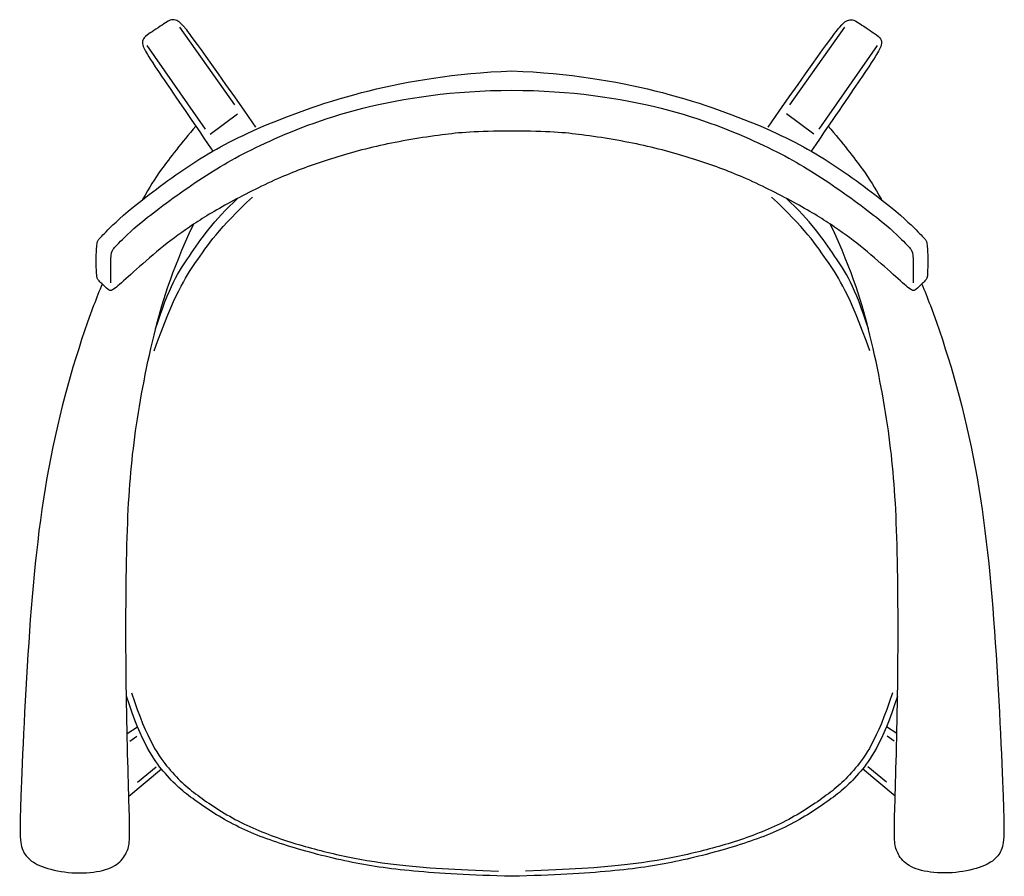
# Model space of a CAD drawing. Header units: millimetres. Extents: x 1 to 592, y 1 to 516.
import ezdxf

# ---------------------------------------------------------------- set-up
doc = ezdxf.new("R2010")
doc.units = ezdxf.units.MM
doc.header["$MEASUREMENT"] = 0
doc.layers.add('Layer 01', color=7, linetype='Continuous', true_color=0x000000)

msp = doc.modelspace()

# ---------------------------------------------------------------- linework, layer by layer
at = {"layer": 'Layer 01'}
for points in [[(96.92, 511.19), (130, 464.66)], [(496.38, 511.19), (463.3, 464.66)], [(77.43, 500.31), (112.33, 450.01)], [(515.87, 500.31), (480.98, 450.01)], [(115.29, 446.95), (131.69, 459.07)], [(478.01, 446.95), (461.61, 459.07)], [(65.51, 86.76), (71.82, 90.92)], [(527.79, 86.76), (521.48, 90.92)], [(67.06, 82.31), (71.29, 85.33)], [(526.24, 82.31), (522.01, 85.33)], [(66.5, 49.24), (86.05, 65.6)], [(71.75, 57.53), (82.96, 66.72)], [(526.8, 49.24), (507.25, 65.6)], [(521.56, 57.53), (510.34, 66.72)]]:
    msp.add_lwpolyline(points, dxfattribs=at)
for points, knots in [([(142.89, 451.2), (104.65, 505.62), (98.87, 512.61), (96.14, 515.1), (92.77, 516.06), (90.2, 515.1), (77.91, 506.83), (74.78, 504.1), (74.46, 501.69), (75.59, 498.08), (82.09, 487.56), (101.91, 458.82), (116.99, 436.74)], [0, 0, 0, 0, 19.305991, 38.611981, 57.917972, 77.223963, 96.529954, 115.835944, 135.141935, 154.447926, 173.753916, 191.302782, 191.302782, 191.302782, 191.302782]), ([(450.41, 451.2), (488.66, 505.62), (494.44, 512.61), (497.17, 515.1), (500.54, 516.06), (503.11, 515.1), (515.39, 506.83), (518.52, 504.1), (518.84, 501.69), (517.72, 498.08), (511.21, 487.56), (491.4, 458.82), (476.31, 436.74)], [0, 0, 0, 0, 19.305991, 38.611981, 57.917972, 77.223963, 96.529954, 115.835944, 135.141935, 154.447926, 173.753916, 191.302782, 191.302782, 191.302782, 191.302782]), ([(296.65, 448.82), (274.89, 448.81), (252.8, 446.72), (216.53, 440.58), (183.33, 431.07), (156.79, 421.13), (124.02, 404.72), (102.12, 390.95), (85.39, 378.45), (68.27, 363.23), (57.68, 353.64), (55.52, 352.69), (53.99, 353.53), (47.73, 359.54), (46.94, 360.91), (46.94, 380.45), (47.78, 383.08), (51.02, 386.63), (65.13, 400.52), (104.5, 430.54), (142.89, 451.2), (206.54, 474.39), (261.66, 483.43), (296.65, 485.04)], [590.710363, 590.710363, 590.710363, 590.710363, 614.021417, 642.509458, 670.997498, 699.485539, 727.973579, 756.46162, 784.94966, 813.437701, 841.925741, 870.413782, 898.901823, 927.389863, 955.877904, 984.365944, 1012.853985, 1041.342025, 1069.830066, 1098.318106, 1126.806147, 1155.294187, 1182.601474, 1182.601474, 1182.601474, 1182.601474]), ([(296.65, 485.04), (331.64, 483.43), (386.76, 474.39), (450.41, 451.2), (488.8, 430.54), (528.17, 400.52), (542.28, 386.63), (545.53, 383.08), (546.37, 380.45), (546.37, 360.91), (545.58, 359.54), (539.31, 353.53), (537.78, 352.69), (535.62, 353.64), (525.04, 363.23), (507.92, 378.45), (491.19, 390.95), (469.28, 404.72), (436.52, 421.13), (409.97, 431.07), (376.77, 440.58), (340.51, 446.72), (318.41, 448.81), (296.65, 448.82)], [-1.180748, -1.180748, -1.180748, -1.180748, 26.126538, 54.614579, 83.10262, 111.59066, 140.078701, 168.566741, 197.054782, 225.542822, 254.030863, 282.518903, 311.006944, 339.494984, 367.983025, 396.471066, 424.959106, 453.447147, 481.935187, 510.423228, 538.911268, 567.399309, 590.710363, 590.710363, 590.710363, 590.710363]), ([(55.78, 357.57), (55.77, 357.75), (55.62, 361.25), (55.62, 374.67), (56.46, 377.3), (59.71, 380.85), (73.82, 394.73), (111.92, 422.31), (153.56, 446.23), (225.93, 473.14), (296.65, 473.33)], [-229.580692, -229.580692, -229.580692, -229.580692, -227.904322, -199.416282, -170.928241, -142.440201, -113.952161, -85.464121, -56.97608, -1.467981, -1.467981, -1.467981, -1.467981]), ([(296.65, 473.33), (367.37, 473.14), (439.74, 446.23), (481.39, 422.31), (519.48, 394.73), (533.59, 380.85), (536.84, 377.3), (537.68, 374.67), (537.68, 361.25), (537.53, 357.75), (537.53, 357.57)], [-1.467981, -1.467981, -1.467981, -1.467981, 54.040118, 82.528158, 111.016198, 139.504238, 167.992279, 196.480319, 224.968359, 226.644729, 226.644729, 226.644729, 226.644729]), ([(106.71, 451.77), (98.12, 441.7), (84.5, 424.19), (79, 415.35), (74.83, 407.62)], [6.550899, 6.550899, 6.550899, 6.550899, 46.805809, 84.476678, 84.476678, 84.476678, 84.476678]), ([(486.59, 451.77), (495.18, 441.7), (508.8, 424.19), (514.3, 415.35), (518.48, 407.62)], [6.550899, 6.550899, 6.550899, 6.550899, 46.805809, 84.476678, 84.476678, 84.476678, 84.476678]), ([(81.71, 316.67), (94.2, 351.43), (107.55, 371.36), (120.95, 390.77), (140.82, 409.17)], [22.549103, 22.549103, 22.549103, 22.549103, 75.96255, 138.011529, 138.011529, 138.011529, 138.011529]), ([(82.62, 329.96), (90.5, 355.41), (103.86, 375.34), (117.26, 394.74), (132.04, 408.51)], [22.549103, 22.549103, 22.549103, 22.549103, 75.96255, 138.011529, 138.011529, 138.011529, 138.011529]), ([(511.6, 316.67), (499.1, 351.43), (485.75, 371.36), (472.35, 390.77), (452.48, 409.17)], [22.549103, 22.549103, 22.549103, 22.549103, 75.96255, 138.011529, 138.011529, 138.011529, 138.011529]), ([(510.69, 329.96), (502.8, 355.41), (489.45, 375.34), (476.05, 394.74), (461.27, 408.51)], [22.549103, 22.549103, 22.549103, 22.549103, 75.96255, 138.011529, 138.011529, 138.011529, 138.011529]), ([(50.52, 356.89), (48.82, 352.76), (37.32, 323.76), (16.67, 254.03), (5.92, 151.11), (0.8, 31.44), (1.32, 19.18), (4.89, 12.25), (12.91, 6.69), (29.96, 2.63), (48.2, 3.23), (60.29, 7.69), (65.64, 15.22), (67.23, 21.86), (66.93, 35.34), (64.41, 120.1), (64.97, 211.11), (68.89, 263.51), (79.72, 322.48), (91.64, 363.34), (105.3, 392.72)], [132.209721, 132.209721, 132.209721, 132.209721, 140.417426, 187.223234, 234.029043, 280.834851, 327.64066, 374.446468, 421.252277, 468.058085, 514.863894, 561.669702, 608.475511, 655.281319, 702.087128, 748.892936, 795.698745, 842.504553, 889.310362, 929.439761, 929.439761, 929.439761, 929.439761]), ([(542.79, 356.89), (544.49, 352.76), (555.98, 323.76), (576.63, 254.03), (587.38, 151.11), (592.5, 31.44), (591.99, 19.18), (588.42, 12.25), (580.39, 6.69), (563.34, 2.63), (545.11, 3.23), (533.01, 7.69), (527.66, 15.22), (526.08, 21.86), (526.37, 35.34), (528.89, 120.1), (528.33, 211.11), (524.42, 263.51), (513.58, 322.48), (501.66, 363.34), (488.01, 392.72)], [132.209721, 132.209721, 132.209721, 132.209721, 140.417426, 187.223234, 234.029043, 280.834851, 327.64066, 374.446468, 421.252277, 468.058085, 514.863894, 561.669702, 608.475511, 655.281319, 702.087128, 748.892936, 795.698745, 842.504553, 889.310362, 929.439761, 929.439761, 929.439761, 929.439761]), ([(296.65, 1.04), (271.92, 1.64), (233.69, 3.91), (199.2, 8.99), (160.26, 19.23), (130.13, 30.6), (104.55, 47.37), (89.4, 60.08), (74.74, 80.25), (65.08, 109.29)], [294.357263, 294.357263, 294.357263, 294.357263, 335.831458, 377.978636, 420.125814, 462.272992, 504.420169, 546.567347, 582.613557, 582.613557, 582.613557, 582.613557]), ([(68.1, 111.26), (77.76, 82.21), (92.42, 62.05), (107.57, 49.33), (133.15, 32.56), (163.28, 21.19), (202.22, 10.96), (236.71, 5.87), (288.48, 4.09)], [6.100968, 6.100968, 6.100968, 6.100968, 42.147178, 84.294356, 126.441534, 168.588712, 210.735889, 294.357263, 294.357263, 294.357263, 294.357263]), ([(528.22, 109.29), (518.56, 80.25), (503.91, 60.08), (488.76, 47.37), (463.18, 30.6), (433.05, 19.23), (394.1, 8.99), (359.61, 3.91), (321.39, 1.64), (296.65, 1.04)], [6.100968, 6.100968, 6.100968, 6.100968, 42.147178, 84.294356, 126.441534, 168.588712, 210.735889, 252.883067, 294.357263, 294.357263, 294.357263, 294.357263]), ([(525.2, 111.26), (515.54, 82.21), (500.89, 62.05), (485.74, 49.33), (460.15, 32.56), (430.02, 21.19), (391.08, 10.96), (356.59, 5.87), (304.83, 4.09)], [6.100968, 6.100968, 6.100968, 6.100968, 42.147178, 84.294356, 126.441534, 168.588712, 210.735889, 294.357263, 294.357263, 294.357263, 294.357263])]:
    msp.add_open_spline(points, degree=3, knots=knots, dxfattribs=at)

doc.saveas('drawing.dxf')
